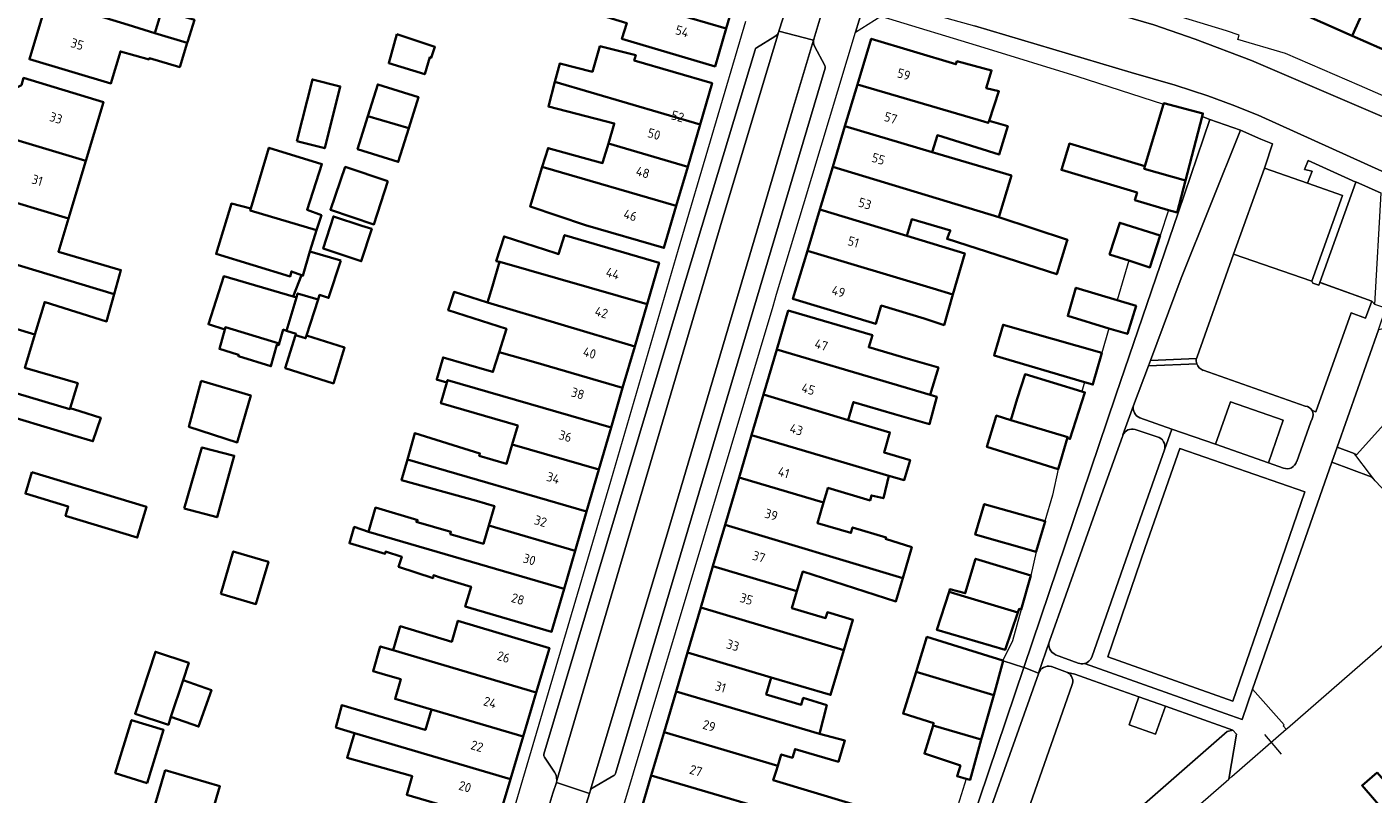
# Model space of a CAD drawing. Extents: x 151587 to 155483, y 462503 to 464608.
# Tile 158 of 236: x 154031 to 154161, y 463141 to 463215. Entities that reach past the tile are written whole.
import ezdxf
from ezdxf.enums import TextEntityAlignment as Align

# ---------------------------------------------------------------- set-up
doc = ezdxf.new("R2010")
doc.units = 0
doc.header["$LTSCALE"] = 0.5
for name, color, linetype, lineweight in [('B-RO-GR-BEPLANTING_CULTUUR_BODEMBEDEKKER-GV', 251, 'CONTINUOUS', 18), ('B-RO-GR-BEPLANTING_CULTUUR_HEESTERS-GV', 251, 'CONTINUOUS', 18), ('B-RO-IE-TERREINAFSCHEIDING_KUNSTMATIG_HEKWERK-G', 251, 'IE-TERREINAFSCHEIDING-KUNSTMATIG', 18), ('B-RO-OG-BEBOUWING-GV', 6, 'CONTINUOUS', 35), ('B-RO-OG-BEBOUWING-T18', 1, 'CONTINUOUS', 18), ('B-RO-OG-TERREIN_CULTUURSCHEIDING-GV', 251, 'CONTINUOUS', 18), ('B-RO-VH-VERHARDING_ASFALT-GV', 251, 'CONTINUOUS', 18), ('B-RO-VH-VERHARDING_BETONSTRAATSTEEN-GV', 251, 'CONTINUOUS', 18), ('B-RO-VH-VERHARDING_HOUTSNIPPERS-GV', 251, 'CONTINUOUS', 18), ('B-RO-VH-VERHARDING_STRAATBAKSTEEN-GV', 251, 'CONTINUOUS', 18), ('B-RO-VH-VERHARDING_TEGEL-GV', 251, 'CONTINUOUS', 18)]:
    doc.layers.add(name, color=color, linetype=linetype, lineweight=lineweight)
doc.styles.add('NLCS-ISO-M200-T18', font='NLCS-ISO.ttf', dxfattribs={"height": 0.36})
doc.linetypes.add('IE-TERREINAFSCHEIDING-KUNSTMATIG', pattern='A,4,[82,NLCS.SHX,S=0.75,R=90,X=0,Y=0],4,-2', length=10)

msp = doc.modelspace()

# ---------------------------------------------------------------- linework, layer by layer
at = {"layer": 'B-RO-GR-BEPLANTING_CULTUUR_BODEMBEDEKKER-GV', "flags": 128}
for points in [[(154143.659, 463182.89), (154147.195, 463192.778), (154150.16, 463201.07), (154150.227, 463201.268), (154150.95, 463203.41), (154149.82, 463203.88), (154147.84, 463204.74), (154142.13, 463190.46), (154139.165, 463182.533)], [(154143.638, 463182.218), (154138.973, 463182.018), (154137.54, 463178.181)], [(154139.165, 463182.533), (154143.607, 463182.706)], [(154154.11, 463178.13), (154144.26, 463181.58), (154144.255, 463181.578)], [(154138.14, 463177.013), (154141.24, 463175.92), (154145.443, 463174.447), (154146.883, 463178.555), (154151.985, 463176.767), (154150.544, 463172.66), (154151.998, 463172.148)], [(154153.275, 463172.77), (154153.28, 463172.77), (154154.65, 463176.6), (154154.788, 463176.913)], [(154136.46, 463175.2), (154134.15, 463168.77), (154129.41, 463155.45)], [(154139.81, 463175.17), (154137.68, 463175.88)], [(154133.5, 463153.93), (154138.17, 463167.24), (154140.52, 463173.92)], [(154129.999, 463154.154), (154132.199, 463153.336)], [(154131.148, 463152.426), (154129.6, 463153.01), (154129.596, 463153.005)], [(154128.364, 463152.36), (154128.359, 463152.346), (154128.35, 463152.319), (154120.937, 463131.401)], [(154123.867, 463129.671), (154123.928, 463129.647), (154124.145, 463129.956), (154124.186, 463130.025), (154124.221, 463130.097), (154124.25, 463130.172), (154124.393, 463130.59), (154125.82, 463134.77), (154131.59, 463151.19)]]:
    msp.add_lwpolyline(points, dxfattribs=at)
for points in [[(154161.44, 463198.65), (154159, 463199.76), (154158.993, 463199.74), (154155.508, 463190.054), (154160.52, 463188.26), (154160.81, 463187.92)], [(154157.18, 463174.17), (154158.831, 463173.566), (154159.084, 463173.474), (154171.959, 463187.782), (154161.17, 463185.48)]]:
    msp.add_lwpolyline(points, close=True, dxfattribs=at)
at = {"layer": 'B-RO-GR-BEPLANTING_CULTUUR_BODEMBEDEKKER-GV'}
for points in [[(154143.607, 463182.706, -0.0431073), (154143.659, 463182.89)], [(154144.255, 463181.578, -0.2347094), (154143.638, 463182.218)], [(154137.54, 463178.181, 0.392376), (154138.14, 463177.013)], [(154154.76, 463177.69, 0.2438243), (154154.11, 463178.13)], [(154154.788, 463176.913, 0.2419667), (154154.76, 463177.69)], [(154136.512, 463175.345, 0.0432394), (154136.46, 463175.2)], [(154137.68, 463175.88, 0.3726744), (154136.512, 463175.345)], [(154140.52, 463173.92, 0.4274364), (154139.81, 463175.17)], [(154151.998, 463172.148, 0.4291556), (154153.275, 463172.77)], [(154129.41, 463155.45, 0.3772455), (154129.999, 463154.154)], [(154129.596, 463153.005, 0.3917556), (154128.364, 463152.36)], [(154132.199, 463153.336, 0.1555131), (154132.784, 463153.289)], [(154132.784, 463153.289, 0.2615813), (154133.5, 463153.93)], [(154131.59, 463151.19, 0.404325), (154131.148, 463152.426)]]:
    msp.add_lwpolyline(points, format="xyb", dxfattribs=at)
at = {"layer": 'B-RO-GR-BEPLANTING_CULTUUR_HEESTERS-GV', "flags": 128}
for points in [[(154152.269, 463146.958), (154152.377, 463147.052), (154168.85, 463161.419), (154169.145, 463161.544), (154168.79, 463161.949), (154162.034, 463169.654), (154160.845, 463170.913), (154160.47, 463171.31), (154156.67, 463172.72), (154149, 463150.82), (154152.083, 463147.38), (154151.972, 463147.283)], [(154147.13, 463146.88), (154146.57, 463146.74), (154129.35, 463131.7), (154125.82, 463134.77), (154124.393, 463130.59), (154124.25, 463130.172), (154124.221, 463130.097), (154124.186, 463130.025), (154124.145, 463129.956), (154123.928, 463129.647), (154126.87, 463128.45), (154128.601, 463126.394), (154146.745, 463142.141), (154147.46, 463146.48)]]:
    msp.add_lwpolyline(points, close=True, dxfattribs=at)
at = {"layer": 'B-RO-IE-TERREINAFSCHEIDING_KUNSTMATIG_HEKWERK-G', "flags": 128}
for points in [[(154154.04, 463200.94), (154154.38, 463201.8)], [(154154.38, 463201.8), (154158.993, 463199.74)], [(154154.332, 463199.62), (154154.78, 463200.79)], [(154160.52, 463188.26), (154155.63, 463190.01)], [(154158.55, 463187.11), (154159.933, 463186.616), (154160.52, 463188.26)], [(154155.14, 463177.58), (154158.55, 463187.11)], [(154142, 463174.05), (154138.67, 463164.5)], [(154154.08, 463169.86), (154142, 463174.05)], [(154154.08, 463169.86), (154150.76, 463160.21)], [(154138.67, 463164.5), (154135.05, 463153.96)], [(154147.12, 463149.66), (154150.76, 463160.21)], [(154147.12, 463149.66), (154135.05, 463153.96)], [(154151.81, 463144.55), (154150.21, 463146.45)]]:
    msp.add_lwpolyline(points, dxfattribs=at)
at = {"layer": 'B-RO-OG-BEBOUWING-GV', "flags": 128}
for points in [[(154161.423, 463220.063), (154162.294, 463221.997), (154161.964, 463222.142), (154162.128, 463222.516), (154159.009, 463223.892), (154158.855, 463223.538), (154156.567, 463224.533), (154155.717, 463222.575), (154152.977, 463216.349), (154158.642, 463213.855)], [(154090.421, 463221.133), (154089.958, 463219.635), (154089.887, 463219.404), (154088.627, 463219.72), (154088.762, 463219.99), (154084.384, 463221.261), (154083.795, 463219.301), (154083.653, 463218.829), (154084.059, 463218.694), (154098.215, 463214.538), (154099.38, 463218.504)], [(154161.423, 463220.063), (154158.642, 463213.855), (154163.912, 463211.536), (154166.673, 463217.752)], [(154098.215, 463214.538), (154084.059, 463218.694), (154083.356, 463216.667), (154088.611, 463215.071), (154088.158, 463213.553), (154097.146, 463210.895)], [(154043.063, 463214.099), (154040.502, 463214.892), (154032.666, 463217.287), (154030.972, 463211.585), (154038.827, 463209.252), (154039.744, 463212.341), (154042.512, 463211.557), (154042.55, 463211.684), (154045.472, 463210.825), (154046.2, 463213.18)], [(154043.063, 463214.099), (154046.2, 463213.18), (154046.243, 463213.318), (154046.885, 463215.393), (154043.757, 463216.307)], [(154066.44, 463213.999), (154065.649, 463211.201), (154069.127, 463210.129), (154069.621, 463211.767), (154069.753, 463211.72), (154070.11, 463212.77)], [(154081.687, 463209.392), (154095.693, 463205.279), (154096.862, 463209.266), (154089.349, 463211.468), (154089.406, 463211.665), (154089.487, 463211.962), (154086.028, 463212.828), (154085.298, 463210.368), (154082.163, 463211.18)], [(154110.894, 463209.16), (154123.084, 463205.576), (154123.508, 463205.433), (154123.613, 463205.631), (154124.533, 463208.496), (154123.316, 463208.793), (154123.83, 463210.496), (154120.479, 463211.388), (154120.393, 463211.102), (154112.22, 463213.563)], [(154028.688, 463204.085), (154036.398, 463201.77), (154038.109, 463207.453), (154030.4, 463209.773), (154030.187, 463209.066), (154029.46, 463208.68), (154029.029, 463207.247), (154029.427, 463206.54)], [(154056.777, 463203.68), (154059.464, 463203.005), (154060.959, 463208.964), (154058.273, 463209.638)], [(154067.58, 463204.943), (154068.514, 463207.932), (154064.593, 463209.157), (154063.635, 463206.091)], [(154086.849, 463203.464), (154094.503, 463201.219), (154095.693, 463205.279), (154081.687, 463209.392), (154081.054, 463207.018), (154087.405, 463205.395), (154087.4, 463205.342)], [(154123.613, 463205.631), (154123.508, 463205.433), (154123.084, 463205.576), (154110.894, 463209.16), (154109.679, 463205.125), (154118.111, 463202.623), (154118.599, 463204.25), (154124.559, 463202.388), (154125.397, 463205.117)], [(154142.536, 463199.871), (154144.159, 463206.073), (154144.234, 463206.361), (154140.461, 463207.348), (154140.435, 463207.262), (154138.638, 463201.271), (154138.565, 463201.025)], [(154067.58, 463204.943), (154063.635, 463206.091), (154062.641, 463202.909), (154066.562, 463201.684)], [(154118.111, 463202.623), (154109.679, 463205.125), (154108.494, 463201.19), (154124.53, 463196.361), (154125.742, 463200.359)], [(154036.398, 463201.77), (154028.688, 463204.085), (154027.909, 463201.5), (154027.202, 463201.153), (154026.768, 463199.736), (154027.171, 463199.035), (154027.02, 463198.531), (154034.731, 463196.235)], [(154058.681, 463195.085), (154059.141, 463196.53), (154057.762, 463197.071), (154059.195, 463201.476), (154054.088, 463203.045), (154052.33, 463197.18), (154052.277, 463197.004)], [(154094.503, 463201.219), (154086.849, 463203.464), (154086.325, 463201.675), (154086.291, 463201.559), (154081.024, 463203.012), (154080.464, 463201.196), (154080.554, 463201.17), (154093.394, 463197.436)], [(154141.73, 463196.789), (154142.536, 463199.871), (154138.565, 463201.025), (154138.638, 463201.271), (154131.338, 463203.447), (154130.579, 463200.901), (154137.879, 463198.724), (154137.662, 463197.996), (154140.904, 463197.034)], [(154065.563, 463199.837), (154061.455, 463201.19), (154060.022, 463197.068), (154064.211, 463195.649)], [(154093.394, 463197.436), (154080.554, 463201.17), (154080.464, 463201.196), (154079.291, 463197.389), (154084.642, 463195.594), (154092.204, 463193.377)], [(154115.645, 463194.541), (154116.136, 463196.171), (154119.855, 463195.051), (154119.746, 463194.821), (154119.53, 463194.253), (154130.124, 463190.846), (154131.1, 463194.004), (154131.152, 463194.17), (154124.53, 463196.361), (154108.494, 463201.19), (154107.256, 463197.077)], [(154039.156, 463188.938), (154039.799, 463191.243), (154033.761, 463193.012), (154034.731, 463196.235), (154027.02, 463198.531), (154026.812, 463197.838), (154026.131, 463197.505), (154025.697, 463196.087), (154026.085, 463195.412), (154025.379, 463193.056)], [(154057.221, 463190.747), (154057.36, 463190.705), (154058.046, 463193.044), (154058.221, 463193.639), (154058.681, 463195.085), (154052.277, 463197.004), (154052.33, 463197.18), (154050.465, 463197.667), (154048.978, 463192.803), (154056.14, 463190.639), (154056.248, 463191.126)], [(154106.06, 463193.104), (154118.201, 463189.463), (154120.098, 463188.879), (154121.243, 463192.849), (154115.645, 463194.541), (154107.256, 463197.077)], [(154063.059, 463195.53), (154060.303, 463196.422), (154059.329, 463193.314), (154062.988, 463192.106), (154064.014, 463195.214)], [(154140.089, 463194.57), (154136.199, 463195.814), (154135.219, 463192.75), (154137.067, 463192.158), (154139.108, 463191.505)], [(154076.327, 463192.03), (154076.331, 463192.044), (154076.367, 463192.034), (154090.573, 463187.962), (154091.738, 463191.957), (154082.626, 463194.615), (154082.033, 463192.787), (154081.787, 463192.867), (154076.787, 463194.489), (154076.03, 463192.111)], [(154031.5, 463185.042), (154032.445, 463188.18), (154032.501, 463188.164), (154038.419, 463186.298), (154039.156, 463188.938), (154025.379, 463193.056), (154024.569, 463190.352), (154023.854, 463189.995), (154023.402, 463188.562), (154023.815, 463187.833), (154023.677, 463187.373)], [(154061.03, 463192.166), (154058.046, 463193.044), (154057.36, 463190.705), (154057.221, 463190.747), (154056.409, 463188.693), (154056.73, 463188.597), (154056.85, 463188.998), (154058.837, 463188.423), (154058.977, 463188.855), (154059.842, 463188.557)], [(154075.186, 463188.108), (154089.384, 463183.887), (154090.573, 463187.962), (154076.367, 463192.034), (154076.331, 463192.044), (154076.327, 463192.03), (154075.651, 463189.706)], [(154120.098, 463188.879), (154118.201, 463189.463), (154106.06, 463193.104), (154104.662, 463188.462), (154112.647, 463186.058), (154113.178, 463187.821), (154117.33, 463186.571), (154119.25, 463185.94)], [(154049.826, 463185.532), (154049.885, 463185.728), (154055.077, 463184.179), (154055.463, 463185.504), (154055.776, 463185.402), (154056.73, 463188.597), (154056.409, 463188.693), (154049.734, 463190.667), (154048.247, 463186.019)], [(154135.954, 463188.346), (154131.973, 463189.55), (154131.189, 463186.821), (154135.16, 463185.627), (154136.945, 463185.09), (154137.784, 463187.792)], [(154055.776, 463185.402), (154056.706, 463185.098), (154056.662, 463184.961), (154057.625, 463184.669), (154057.706, 463184.936), (154058.837, 463188.423), (154056.85, 463188.998), (154056.73, 463188.597)], [(154089.384, 463183.887), (154075.186, 463188.108), (154071.951, 463189.149), (154071.383, 463187.365), (154077.004, 463185.581), (154076.301, 463183.338), (154079.858, 463182.325), (154088.216, 463179.882)], [(154023.677, 463187.373), (154023.47, 463186.682), (154022.749, 463186.323), (154022.297, 463184.889), (154022.713, 463184.156), (154021.968, 463181.669), (154034.88, 463177.834), (154034.907, 463177.924), (154035.637, 463180.329), (154030.532, 463181.823), (154030.56, 463181.917), (154031.5, 463185.042)], [(154103.096, 463183.586), (154117.9, 463179.213), (154118.704, 463181.839), (154115.998, 463182.617), (154111.982, 463183.801), (154112.322, 463184.954), (154104.204, 463187.346)], [(154055.077, 463184.179), (154049.885, 463185.728), (154049.826, 463185.532), (154049.3, 463183.64), (154051.044, 463183.099), (154051.177, 463183.063), (154051.138, 463182.937), (154054.273, 463181.964), (154054.841, 463184.045), (154055.03, 463184.018)], [(154134.467, 463183.255), (154124.937, 463185.969), (154124.108, 463183.146), (154124.072, 463183.023), (154132.802, 463180.45), (154133.612, 463180.21), (154133.652, 463180.463), (154134.368, 463182.915)], [(154056.662, 463184.961), (154055.651, 463181.801), (154060.3, 463180.314), (154061.382, 463183.773), (154057.706, 463184.936), (154057.625, 463184.669)], [(154071.325, 463180.641), (154087.106, 463176.078), (154088.216, 463179.882), (154079.858, 463182.325), (154076.301, 463183.338), (154075.703, 463181.429), (154075.327, 463181.538), (154070.891, 463182.831), (154070.306, 463180.826), (154070.27, 463180.702), (154071.259, 463180.414)], [(154117.9, 463179.213), (154103.096, 463183.586), (154101.816, 463179.244), (154109.979, 463176.788), (154110.405, 463178.232), (154110.49, 463178.522), (154114.476, 463177.346), (154117.841, 463176.387), (154118.535, 463179.032)], [(154021.968, 463181.669), (154021.221, 463179.178), (154020.471, 463178.803), (154020.019, 463177.37), (154020.451, 463176.607), (154020.247, 463175.927), (154027.968, 463173.614), (154029.029, 463177.154), (154033.314, 463175.869), (154035.134, 463175.323), (154037.096, 463174.734), (154037.853, 463177.004), (154035.822, 463177.638), (154034.907, 463177.924), (154034.88, 463177.834)], [(154047.531, 463180.567), (154046.358, 463176.143), (154051.021, 463174.622), (154052.333, 463179.16)], [(154087.106, 463176.078), (154071.325, 463180.641), (154071.259, 463180.414), (154070.675, 463178.41), (154078.098, 463176.245), (154077.565, 463174.418), (154085.918, 463172.005)], [(154131.169, 463175.086), (154131.385, 463174.951), (154132.845, 463179.45), (154132.535, 463179.544), (154127.061, 463181.195), (154126.304, 463178.816), (154125.704, 463176.783), (154131.186, 463175.146)], [(154109.979, 463176.788), (154101.816, 463179.244), (154100.661, 463175.327), (154113.915, 463171.419), (154115.4, 463170.993), (154115.968, 463172.919), (154113.452, 463173.662), (154114.022, 463175.595)], [(154124.277, 463177.168), (154123.385, 463174.195), (154130.249, 463172.032), (154130.284, 463172.15), (154131.169, 463175.086), (154131.186, 463175.146), (154125.704, 463176.783), (154124.289, 463177.206)], [(154085.918, 463172.005), (154077.565, 463174.418), (154077.027, 463172.573), (154074.376, 463173.346), (154074.443, 463173.56), (154068.179, 463175.524), (154067.462, 463172.985), (154084.738, 463167.959)], [(154100.661, 463175.327), (154099.459, 463171.245), (154107.616, 463168.842), (154107.95, 463169.974), (154108.027, 463170.235), (154112.098, 463169.034), (154112.239, 463169.511), (154113.398, 463169.248), (154113.915, 463171.419)], [(154045.898, 463168.249), (154049.081, 463167.411), (154050.742, 463173.345), (154047.611, 463174.138)], [(154083.633, 463164.17), (154084.738, 463167.959), (154067.462, 463172.985), (154066.894, 463170.973), (154074.104, 463168.987), (154075.838, 463168.481), (154075.292, 463166.61)], [(154031.209, 463171.767), (154030.578, 463169.689), (154034.718, 463168.433), (154034.45, 463167.548), (154041.377, 463165.446), (154042.277, 463168.409)], [(154098.115, 463166.688), (154115.26, 463161.544), (154116.129, 463164.508), (154113.604, 463165.325), (154113.648, 463165.467), (154110.41, 463166.422), (154110.255, 463165.895), (154107.028, 463166.846), (154107.616, 463168.842), (154099.459, 463171.245)], [(154128.98, 463167.016), (154123.122, 463168.683), (154122.256, 463165.738), (154128.121, 463164.074), (154128.127, 463164.094), (154129.013, 463167.007)], [(154083.633, 463164.17), (154075.292, 463166.61), (154074.778, 463164.849), (154071.579, 463165.782), (154071.644, 463166.003), (154068.299, 463166.982), (154068.442, 463167.121), (154064.383, 463168.337), (154063.698, 463166.003), (154082.567, 463160.518)], [(154082.567, 463160.518), (154063.698, 463166.003), (154062.314, 463166.471), (154061.852, 463164.905), (154065.316, 463163.893), (154065.339, 463164.104), (154066.907, 463163.593), (154066.592, 463162.633), (154069.921, 463161.537), (154069.962, 463161.811), (154070.692, 463161.551), (154073.594, 463160.705), (154073.038, 463158.799), (154081.358, 463156.372)], [(154098.115, 463166.688), (154096.939, 463162.698), (154105.045, 463160.275), (154105.496, 463161.805), (154105.602, 463162.166), (154109.614, 463160.888), (154114.602, 463159.299), (154115.26, 463161.544)], [(154049.444, 463160.032), (154052.833, 463159.038), (154054.029, 463163.117), (154050.64, 463164.111)], [(154119.724, 463160.228), (154121.205, 463159.761), (154126.36, 463158.214), (154126.48, 463158.566), (154126.692, 463158.507), (154127.611, 463161.786), (154122.293, 463163.411), (154121.295, 463160.079), (154119.805, 463160.486)], [(154096.939, 463162.698), (154095.759, 463158.693), (154109.564, 463154.576), (154110.442, 463157.531), (154107.981, 463158.248), (154107.816, 463157.687), (154104.565, 463158.646), (154105.045, 463160.275)], [(154126.36, 463158.214), (154121.205, 463159.761), (154119.724, 463160.228), (154118.561, 463156.54), (154125.128, 463154.62)], [(154094.481, 463154.358), (154102.562, 463151.966), (154108.285, 463150.272), (154109.564, 463154.576), (154095.759, 463158.693)], [(154066.064, 463154.593), (154079.879, 463150.491), (154081.16, 463154.797), (154072.328, 463157.424), (154071.724, 463155.396), (154066.762, 463156.899)], [(154116.547, 463152.492), (154124.036, 463150.258), (154124.962, 463153.57), (154124.923, 463153.582), (154117.596, 463155.861)], [(154045.79, 463151.699), (154046.342, 463153.377), (154043.13, 463154.433), (154041.162, 463148.45), (154044.374, 463147.394), (154044.623, 463148.15)], [(154079.879, 463150.491), (154066.064, 463154.593), (154064.83, 463154.959), (154064.14, 463152.559), (154065.344, 463152.213), (154066.81, 463151.791), (154066.253, 463149.889), (154069.774, 463148.859), (154078.624, 463146.27)], [(154102.562, 463151.966), (154094.481, 463154.358), (154093.377, 463150.614), (154107.224, 463146.534), (154107.924, 463149.277), (154105.655, 463149.984), (154105.46, 463149.322), (154102.077, 463150.32)], [(154045.79, 463151.699), (154044.623, 463148.15), (154047.293, 463147.212), (154048.53, 463150.738)], [(154124.036, 463150.258), (154116.547, 463152.492), (154115.295, 463148.468), (154118.252, 463147.548), (154118.208, 463147.405), (154118.187, 463147.338), (154122.834, 463145.964)], [(154109.545, 463145.462), (154109.668, 463145.87), (154107.224, 463146.534), (154093.377, 463150.614), (154092.219, 463146.684), (154103.193, 463143.449), (154103.532, 463144.541), (154104.616, 463144.221), (154104.861, 463145.053), (154109.053, 463143.821)], [(154077.401, 463142.16), (154078.624, 463146.27), (154069.774, 463148.859), (154069.194, 463146.907), (154069.147, 463146.921), (154061.12, 463149.301), (154060.55, 463147.125), (154062.334, 463146.599)], [(154042.346, 463141.778), (154043.922, 463146.897), (154040.831, 463147.848), (154039.255, 463142.729)], [(154076.186, 463138.074), (154077.401, 463142.16), (154062.334, 463146.599), (154061.633, 463144.22), (154067.714, 463142.489), (154067.914, 463142.43), (154067.386, 463140.653)], [(154090.986, 463142.499), (154107.16, 463137.731), (154109.495, 463137.086), (154110.348, 463139.768), (154102.755, 463142.042), (154103.031, 463142.929), (154103.193, 463143.449), (154092.219, 463146.684)], [(154121.375, 463142.186), (154121.748, 463142.08), (154122.834, 463145.964), (154118.187, 463147.338), (154117.343, 463144.622), (154120.829, 463143.459), (154120.505, 463142.432)], [(154044.063, 463143.012), (154042.651, 463138.184), (154047.937, 463136.638), (154049.349, 463141.466)], [(154089.62, 463137.866), (154097.64, 463135.502), (154100.576, 463134.707), (154101.121, 463136.74), (154102.274, 463136.431), (154106.498, 463135.299), (154107.01, 463137.179), (154107.16, 463137.731), (154090.986, 463142.499)], [(154161.046, 463142.798), (154159.584, 463141.534), (154162.174, 463138.538), (154163.642, 463139.808)]]:
    msp.add_lwpolyline(points, close=True, dxfattribs=at)
at = {"layer": 'B-RO-OG-TERREIN_CULTUURSCHEIDING-GV', "flags": 128}
for points in [[(154125.82, 463134.77), (154129.35, 463131.7), (154146.57, 463146.74), (154147.13, 463146.88), (154140.612, 463149.18), (154139.665, 463146.503), (154137.122, 463147.378), (154138.027, 463150.092), (154133.67, 463151.63), (154131.88, 463152.28), (154131.148, 463152.426)], [(154131.59, 463151.19), (154125.82, 463134.77)]]:
    msp.add_lwpolyline(points, dxfattribs=at)
at = {"layer": 'B-RO-OG-TERREIN_CULTUURSCHEIDING-GV'}
msp.add_lwpolyline([(154131.148, 463152.426, -0.404325), (154131.59, 463151.19)], format="xyb", dxfattribs=at)
at = {"layer": 'B-RO-VH-VERHARDING_ASFALT-GV', "flags": 128}
for points in [[(154154.76, 463177.69), (154155.14, 463177.58), (154158.55, 463187.11), (154159.933, 463186.616), (154160.52, 463188.26), (154155.508, 463190.054), (154155.41, 463189.78), (154154.84, 463189.98), (154154.75, 463190.19), (154147.195, 463192.778), (154143.659, 463182.89)], [(154132.784, 463153.289), (154146.39, 463148.47), (154148.02, 463147.91), (154149, 463150.82), (154156.67, 463172.72), (154157.18, 463174.17), (154161.17, 463185.48), (154161.88, 463187.56), (154160.81, 463187.92), (154160.52, 463188.26), (154159.933, 463186.616), (154158.55, 463187.11), (154155.14, 463177.58), (154154.76, 463177.69)], [(154144.255, 463181.578), (154144.26, 463181.58), (154154.11, 463178.13)], [(154154.788, 463176.913), (154154.65, 463176.6), (154153.28, 463172.77), (154153.275, 463172.77)], [(154151.998, 463172.148), (154150.544, 463172.66), (154145.443, 463174.447), (154141.24, 463175.92), (154140.52, 463173.92), (154138.17, 463167.24), (154133.5, 463153.93)]]:
    msp.add_lwpolyline(points, dxfattribs=at)
at = {"layer": 'B-RO-VH-VERHARDING_ASFALT-GV'}
for points in [[(154143.659, 463182.89, 0.0431073), (154143.607, 463182.706)], [(154143.607, 463182.706, 0.1250162), (154143.638, 463182.218)], [(154143.638, 463182.218, 0.2347094), (154144.255, 463181.578)], [(154154.11, 463178.13, -0.2438243), (154154.76, 463177.69)], [(154154.76, 463177.69, -0.2419667), (154154.788, 463176.913)], [(154153.275, 463172.77, -0.4291556), (154151.998, 463172.148)], [(154133.5, 463153.93, -0.2615813), (154132.784, 463153.289)]]:
    msp.add_lwpolyline(points, format="xyb", dxfattribs=at)
at = {"layer": 'B-RO-VH-VERHARDING_ASFALT-GV', "flags": 128}
for points in [[(154138.67, 463164.5), (154135.05, 463153.96), (154147.12, 463149.66), (154150.76, 463160.21), (154154.08, 463169.86), (154142, 463174.05)], [(154138.67, 463164.5), (154142, 463174.05), (154154.08, 463169.86), (154150.76, 463160.21), (154147.12, 463149.66), (154135.05, 463153.96)]]:
    msp.add_lwpolyline(points, close=True, dxfattribs=at)
at = {"layer": 'B-RO-VH-VERHARDING_BETONSTRAATSTEEN-GV', "flags": 128}
for points in [[(154108.295, 463230.752), (154107.979, 463229.709), (154103.673, 463215.479), (154103.312, 463214.289), (154106.514, 463213.453), (154106.64, 463213.42), (154106.668, 463213.513), (154106.67, 463213.522), (154106.96, 463214.479), (154107.548, 463216.42)], [(154081.885, 463142.017), (154089.331, 463167.328), (154097.638, 463195.43), (154101.749, 463209.15), (154103.304, 463214.262)], [(154106.668, 463213.513), (154106.64, 463213.42), (154104.629, 463206.679), (154101.189, 463195.004), (154092.687, 463166.333), (154085.124, 463141.125)], [(154102.915, 463213.767), (154101.151, 463212.687)], [(154107.733, 463210.99), (154106.74, 463212.827)], [(154100.998, 463212.49), (154093.8, 463188.619), (154080.629, 463144.553)], [(154087.538, 463142.692), (154107.76, 463210.725)], [(154128.364, 463152.36), (154126.964, 463152.928), (154126.959, 463152.93), (154114.081, 463114.832), (154114.976, 463114.537), (154118.158, 463113.485), (154121.785, 463123.675), (154123.867, 463129.671)], [(154120.937, 463131.401), (154128.35, 463152.319), (154128.359, 463152.346), (154128.364, 463152.36)], [(154080.671, 463144.261), (154081.659, 463142.814), (154081.814, 463142.52), (154081.885, 463142.017)], [(154085.271, 463141.295), (154087.375, 463142.488)]]:
    msp.add_lwpolyline(points, dxfattribs=at)
for points in [[(154106.64, 463213.42), (154106.514, 463213.453), (154103.312, 463214.289), (154103.308, 463214.275), (154103.304, 463214.262), (154101.749, 463209.15), (154097.638, 463195.43), (154089.331, 463167.328), (154081.885, 463142.017), (154081.826, 463141.83), (154085.013, 463140.771), (154085.107, 463141.089), (154085.117, 463141.109), (154085.124, 463141.125), (154092.687, 463166.333), (154101.189, 463195.004), (154104.629, 463206.679)], [(154124.962, 463153.57), (154126.959, 463152.93), (154135.833, 463179.183), (154141.828, 463196.755), (154144.905, 463205.772), (154144.159, 463206.073), (154142.536, 463199.871), (154141.73, 463196.789), (154140.904, 463197.034), (154140.089, 463194.57), (154139.108, 463191.505), (154137.067, 463192.158), (154135.954, 463188.346), (154137.784, 463187.792), (154136.945, 463185.09), (154135.16, 463185.627), (154134.467, 463183.255), (154134.368, 463182.915), (154133.652, 463180.463), (154133.612, 463180.21), (154132.802, 463180.45), (154132.535, 463179.544), (154132.845, 463179.45), (154131.385, 463174.951), (154131.169, 463175.086), (154130.284, 463172.15), (154130.249, 463172.032), (154129.705, 463169.546), (154128.98, 463167.016), (154129.013, 463167.007), (154128.127, 463164.094), (154128.121, 463164.074), (154127.611, 463161.786), (154126.692, 463158.507), (154125.846, 463155.474), (154124.923, 463153.582)], [(154113.825, 463114.074), (154114.081, 463114.832), (154126.959, 463152.93), (154124.962, 463153.57), (154124.036, 463150.258), (154122.834, 463145.964), (154121.748, 463142.08), (154121.375, 463142.186), (154120.254, 463138.586), (154121.11, 463138.328), (154119.473, 463133.454), (154118.256, 463129.831), (154117.412, 463130.073), (154117.016, 463128.943), (154115.72, 463125.248), (154115.616, 463124.941), (154114.261, 463120.945), (154114.019, 463121.02), (154112.827, 463117.231), (154113.695, 463116.968), (154112.922, 463114.364), (154113.65, 463114.13)], [(154080.555, 463137.807), (154083.88, 463136.916), (154084.187, 463137.959), (154084.734, 463139.821), (154085.013, 463140.771), (154081.826, 463141.83), (154081.496, 463140.783), (154080.893, 463138.875)]]:
    msp.add_lwpolyline(points, close=True, dxfattribs=at)
at = {"layer": 'B-RO-VH-VERHARDING_BETONSTRAATSTEEN-GV'}
for points in [[(154103.304, 463214.262, -0.1833348), (154102.915, 463213.767)], [(154101.151, 463212.687, 0.1772157), (154100.998, 463212.49)], [(154106.74, 463212.827, -0.1982093), (154106.668, 463213.513)], [(154107.76, 463210.725, 0.2073184), (154107.733, 463210.99)], [(154080.629, 463144.553, 0.219563), (154080.671, 463144.261)], [(154087.375, 463142.488, 0.2099291), (154087.538, 463142.692)], [(154085.124, 463141.125, -0.1105152), (154085.271, 463141.295)]]:
    msp.add_lwpolyline(points, format="xyb", dxfattribs=at)
at = {"layer": 'B-RO-VH-VERHARDING_HOUTSNIPPERS-GV', "flags": 128}
msp.add_lwpolyline([(154150.16, 463201.07), (154147.195, 463192.778), (154154.75, 463190.19), (154157.7, 463198.45), (154154.332, 463199.62)], close=True, dxfattribs=at)
at = {"layer": 'B-RO-VH-VERHARDING_STRAATBAKSTEEN-GV', "flags": 128}
msp.add_lwpolyline([(154224.56, 463178.652), (154196.786, 463190.835), (154165.144, 463204.514), (154148.919, 463211.476), (154143.486, 463213.528), (154139.497, 463214.898), (154116.113, 463221.726), (154114.746, 463216.856), (154122.171, 463214.802), (154137.294, 463210.314), (154141.554, 463209.09), (154144.693, 463208.055), (154147.065, 463207.19), (154149.565, 463206.173), (154161.845, 463200.638), (154174.246, 463195.091), (154175.161, 463194.687), (154177.149, 463193.808), (154187.848, 463189.08), (154189.375, 463188.405), (154215.391, 463176.907), (154217.577, 463175.941), (154218.715, 463175.438), (154222.309, 463173.826)], close=True, dxfattribs=at)
for points in [[(154136.512, 463175.345), (154137.54, 463178.181), (154138.973, 463182.018), (154139.165, 463182.533), (154142.13, 463190.46), (154147.84, 463204.74), (154144.905, 463205.772), (154141.828, 463196.755), (154135.833, 463179.183), (154126.959, 463152.93)], [(154137.54, 463178.181), (154136.512, 463175.345)], [(154140.52, 463173.92), (154141.24, 463175.92), (154138.14, 463177.013)], [(154126.959, 463152.93), (154126.964, 463152.928), (154128.364, 463152.36), (154129.41, 463155.45), (154134.15, 463168.77), (154136.46, 463175.2)], [(154137.68, 463175.88), (154139.81, 463175.17)]]:
    msp.add_lwpolyline(points, dxfattribs=at)
at = {"layer": 'B-RO-VH-VERHARDING_STRAATBAKSTEEN-GV'}
for points in [[(154138.14, 463177.013, -0.392376), (154137.54, 463178.181)], [(154136.46, 463175.2, -0.0432394), (154136.512, 463175.345)], [(154136.512, 463175.345, -0.3726744), (154137.68, 463175.88)], [(154139.81, 463175.17, -0.4274364), (154140.52, 463173.92)]]:
    msp.add_lwpolyline(points, format="xyb", dxfattribs=at)
at = {"layer": 'B-RO-VH-VERHARDING_TEGEL-GV', "flags": 128}
for points in [[(154103.304, 463214.262), (154103.308, 463214.275), (154103.312, 463214.289), (154103.673, 463215.479), (154107.979, 463229.709), (154108.295, 463230.752), (154108.299, 463230.766)], [(154184.725, 463198.012), (154184.698, 463197.949), (154159.34, 463209.047), (154152.193, 463212.132), (154152.186, 463212.135), (154147.585, 463213.479), (154147.726, 463213.904), (154146.492, 463214.313), (154115.79, 463223.67), (154114.185, 463226.404), (154113.13, 463222.634), (154113.196, 463222.59), (154114.994, 463222.057), (154116.113, 463221.726), (154139.497, 463214.898), (154143.486, 463213.528), (154148.919, 463211.476), (154165.144, 463204.514), (154196.786, 463190.835), (154224.56, 463178.652), (154229.395, 463176.531)], [(154063.114, 463066.599), (154066.255, 463065.628), (154066.998, 463068.12), (154079.439, 463109.84), (154087.724, 463137.62), (154087.946, 463138.359), (154102.735, 463187.778), (154103.082, 463188.938), (154105.678, 463197.554), (154110.691, 463214.188), (154111.743, 463217.686), (154111.202, 463217.836)], [(154111.743, 463217.686), (154110.691, 463214.188), (154113.129, 463215.727), (154123.073, 463212.722), (154132.06, 463209.934), (154140.435, 463207.262), (154140.461, 463207.348), (154144.234, 463206.361), (154144.159, 463206.073), (154144.905, 463205.772), (154147.84, 463204.74), (154149.82, 463203.88), (154150.95, 463203.41), (154150.227, 463201.268), (154150.16, 463201.07), (154154.332, 463199.62), (154154.78, 463200.79), (154154.04, 463200.94), (154154.38, 463201.8), (154158.993, 463199.74), (154159, 463199.76), (154161.44, 463198.65)], [(154100.087, 463215.23), (154093.57, 463193.234), (154087.045, 463170.865), (154077.665, 463139.035), (154056.716, 463069.018), (154059.776, 463068.23)], [(154107.548, 463216.42), (154106.96, 463214.479), (154106.67, 463213.522), (154106.668, 463213.513)], [(154161.845, 463200.638), (154149.565, 463206.173), (154147.065, 463207.19), (154144.693, 463208.055), (154141.554, 463209.09), (154137.294, 463210.314), (154122.171, 463214.802)], [(154101.151, 463212.687), (154102.915, 463213.767)], [(154106.74, 463212.827), (154107.733, 463210.99)], [(154080.629, 463144.553), (154093.8, 463188.619), (154100.998, 463212.49)], [(154107.76, 463210.725), (154087.538, 463142.692)], [(154143.607, 463182.706), (154139.165, 463182.533), (154138.973, 463182.018), (154143.638, 463182.218)], [(154129.41, 463155.45), (154128.364, 463152.36)], [(154132.199, 463153.336), (154129.999, 463154.154)], [(154129.596, 463153.005), (154129.6, 463153.01), (154131.148, 463152.426), (154131.88, 463152.28), (154133.67, 463151.63), (154138.027, 463150.092), (154140.612, 463149.18), (154147.13, 463146.88), (154147.46, 463146.48), (154146.745, 463142.141), (154147.032, 463142.391), (154152.269, 463146.958), (154151.972, 463147.283), (154152.083, 463147.38)], [(154152.083, 463147.38), (154149, 463150.82), (154148.02, 463147.91), (154146.39, 463148.47), (154132.784, 463153.289)], [(154078.259, 463136.491), (154079.79, 463137.177), (154080.175, 463137.275), (154080.349, 463137.458), (154080.555, 463137.807), (154080.893, 463138.875), (154081.496, 463140.783), (154081.826, 463141.83), (154081.885, 463142.017), (154081.814, 463142.52), (154081.659, 463142.814), (154080.671, 463144.261)], [(154087.375, 463142.488), (154085.271, 463141.295)], [(154085.124, 463141.125), (154085.117, 463141.109), (154085.107, 463141.089), (154085.013, 463140.771), (154084.734, 463139.821), (154084.187, 463137.959), (154083.88, 463136.916), (154083.828, 463136.735), (154083.815, 463136.662), (154083.815, 463136.613)]]:
    msp.add_lwpolyline(points, dxfattribs=at)
at = {"layer": 'B-RO-VH-VERHARDING_TEGEL-GV'}
for points in [[(154102.915, 463213.767, 0.1833348), (154103.304, 463214.262)], [(154100.998, 463212.49, -0.1772157), (154101.151, 463212.687)], [(154106.668, 463213.513, 0.1982093), (154106.74, 463212.827)], [(154107.733, 463210.99, -0.2073184), (154107.76, 463210.725)], [(154143.638, 463182.218, -0.1250162), (154143.607, 463182.706)], [(154129.999, 463154.154, -0.3772455), (154129.41, 463155.45)], [(154128.364, 463152.36, -0.3917556), (154129.596, 463153.005)], [(154132.784, 463153.289, -0.1555131), (154132.199, 463153.336)], [(154080.671, 463144.261, -0.219563), (154080.629, 463144.553)], [(154087.538, 463142.692, -0.2099291), (154087.375, 463142.488)], [(154085.271, 463141.295, 0.1105152), (154085.124, 463141.125)]]:
    msp.add_lwpolyline(points, format="xyb", dxfattribs=at)
at = {"layer": 'B-RO-VH-VERHARDING_TEGEL-GV', "flags": 128}
for points in [[(154155.508, 463190.054), (154158.993, 463199.74), (154154.38, 463201.8), (154154.04, 463200.94), (154154.78, 463200.79), (154154.332, 463199.62), (154157.7, 463198.45), (154154.75, 463190.19), (154154.84, 463189.98), (154155.41, 463189.78)], [(154150.544, 463172.66), (154151.985, 463176.767), (154146.883, 463178.555), (154145.443, 463174.447)], [(154158.831, 463173.566), (154157.18, 463174.17), (154156.67, 463172.72), (154160.47, 463171.31), (154160.845, 463170.913), (154160.303, 463171.627), (154158.984, 463173.365)], [(154140.612, 463149.18), (154138.027, 463150.092), (154137.122, 463147.378), (154139.665, 463146.503)]]:
    msp.add_lwpolyline(points, close=True, dxfattribs=at)

# ---------------------------------------------------------------- texts
at = {"layer": 'B-RO-OG-BEBOUWING-T18', "style": 'NLCS-ISO-M200-T18'}
for s, rotation, p in [('54', 343.6, (154093.97, 463214.277)), ('35', 343.4, (154035.577, 463213.039)), ('59', 343.3, (154115.361, 463210.123)), ('33', 343.3, (154033.53, 463205.913)), ('52', 343.7, (154093.536, 463206.072)), ('57', 343.3, (154114.095, 463205.918)), ('50', 343.7, (154091.256, 463204.362)), ('55', 343.3, (154112.907, 463201.971)), ('48', 343.7, (154090.173, 463200.669)), ('31', 343.3, (154031.725, 463199.912)), ('53', 343.3, (154111.608, 463197.657)), ('46', 343.7, (154088.961, 463196.533)), ('51', 343.3, (154110.496, 463193.962)), ('44', 343.7, (154087.269, 463190.92)), ('49', 343.3, (154109.058, 463189.187)), ('42', 343.7, (154086.173, 463187.164)), ('47', 343.6, (154107.396, 463184.029)), ('40', 343.7, (154085.033, 463183.255)), ('45', 343.6, (154106.141, 463179.771)), ('38', 343.7, (154083.893, 463179.348)), ('43', 343.6, (154104.99, 463175.865)), ('36', 343.7, (154082.691, 463175.228)), ('41', 343.6, (154103.77, 463171.725)), ('34', 343.7, (154081.517, 463171.201)), ('32', 343.7, (154080.301, 463167.032)), ('39', 343.6, (154102.571, 463167.656)), ('30', 343.7, (154079.223, 463163.337)), ('37', 343.6, (154101.373, 463163.594)), ('28', 343.7, (154078.111, 463159.524)), ('35', 343.6, (154100.174, 463159.525)), ('33', 343.6, (154098.858, 463155.06)), ('26', 343.4, (154076.729, 463153.931)), ('31', 343.6, (154097.672, 463151.037)), ('24', 343.4, (154075.426, 463149.55)), ('29', 343.6, (154096.571, 463147.299)), ('22', 343.4, (154074.17, 463145.328)), ('27', 343.6, (154095.294, 463142.967)), ('20', 343.4, (154073.009, 463141.424))]:
    msp.add_text(s, height=0.9, rotation=rotation, dxfattribs=at).set_placement(p, align=Align.MIDDLE)

doc.saveas('drawing.dxf')
